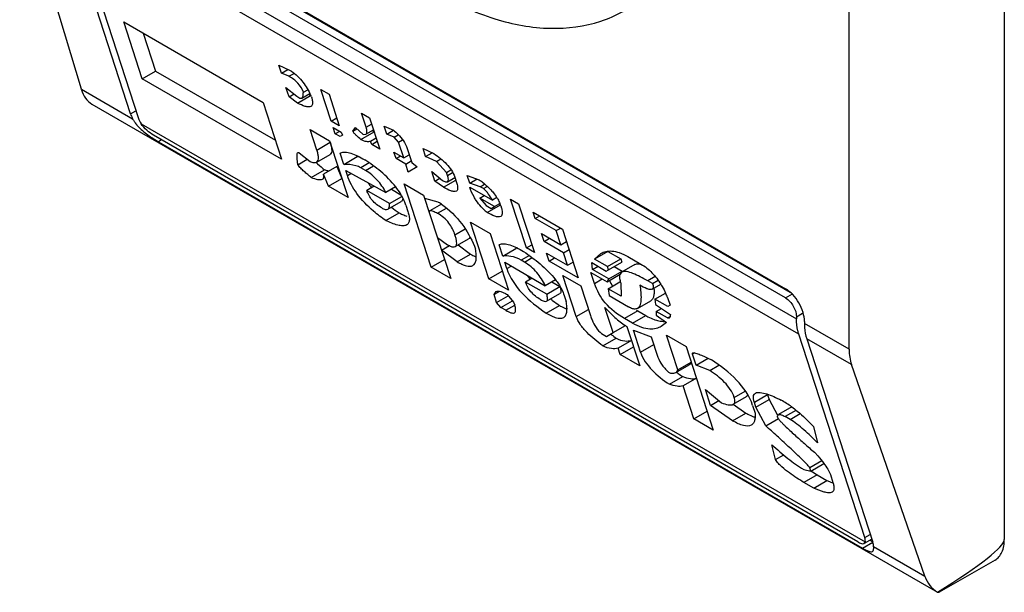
# Model space of a CAD drawing. Header units: millimetres. Extents: x 105 to 634, y 79 to 951.
# Tile 7 of 13: x 119 to 141, y 715 to 728. Entities that reach past the tile are written whole.
import ezdxf

# ---------------------------------------------------------------- set-up
doc = ezdxf.new("R2010")
doc.units = ezdxf.units.MM
doc.header["$LTSCALE"] = 67.025737
doc.layers.get('0').update_dxf_attribs({"linetype": 'CONTINUOUS'})

msp = doc.modelspace()

# ---------------------------------------------------------------- linework, layer by layer
at = {"color": 7, "linetype": 'CONTINUOUS'}
for p, q in [((141.38, 747.316), (141.38, 716.289)), ((137.92, 720.532), (137.92, 739.72)), ((120.804, 726.33), (119.43, 730.896)), ((120.803, 730.945), (136.501, 721.882)), ((136.501, 721.678), (120.803, 730.741)), ((136.657, 721.768), (120.959, 730.831)), ((120.556, 730.557), (136.749, 721.208)), ((121.901, 725.781), (120.428, 730.319)), ((120.605, 730.217), (122.077, 725.679)), ((136.798, 720.868), (120.605, 730.217)), ((122.162, 726.565), (121.751, 727.83)), ((121.751, 727.83), (124.858, 726.036)), ((122.184, 727.58), (122.458, 726.736)), ((125.263, 726.687), (125.206, 726.863)), ((125.206, 726.863), (125.448, 726.752)), ((122.162, 726.565), (122.458, 726.736)), ((122.458, 726.736), (125.132, 725.193)), ((125.263, 726.687), (125.407, 726.77)), ((125.432, 726.618), (125.263, 726.687)), ((125.432, 726.618), (125.547, 726.684)), ((125.268, 724.771), (122.162, 726.565)), ((125.434, 726.16), (125.366, 726.371)), ((125.366, 726.371), (125.605, 726.176)), ((120.804, 726.33), (121.948, 725.669)), ((125.434, 726.16), (125.545, 726.224)), ((125.626, 726.021), (125.434, 726.16)), ((125.605, 726.176), (125.678, 726.134)), ((125.626, 726.021), (125.916, 726.188)), ((125.678, 726.134), (125.717, 726.13)), ((125.717, 726.13), (125.896, 726.233)), ((125.754, 726.261), (125.853, 726.319)), ((125.88, 726.223), (125.913, 726.199)), ((126.373, 725.618), (126.145, 726.321)), ((126.145, 726.321), (126.326, 726.216)), ((126.326, 726.216), (126.554, 725.514)), ((121.04, 725.998), (139.894, 715.113)), ((124.858, 726.036), (125.268, 724.771)), ((121.901, 725.781), (122.022, 725.851)), ((127.151, 725.483), (127.049, 725.799)), ((127.049, 725.799), (127.229, 725.695)), ((127.229, 725.695), (127.457, 724.992)), ((122.136, 725.561), (138.28, 716.24)), ((126.373, 725.618), (126.497, 725.689)), ((126.554, 725.514), (126.373, 725.618)), ((126.465, 725.337), (126.419, 725.477)), ((126.419, 725.477), (126.6, 725.373)), ((126.856, 725.396), (126.919, 725.474)), ((126.919, 725.474), (127.087, 725.32)), ((127.151, 725.483), (127.275, 725.554)), ((127.611, 725.331), (127.554, 725.507)), ((127.554, 725.507), (127.76, 725.417)), ((138.112, 716.239), (122.414, 725.302)), ((126.054, 724.974), (125.906, 725.431)), ((125.906, 725.431), (126.339, 725.181)), ((126.465, 725.337), (126.564, 725.394)), ((126.573, 725.274), (126.465, 725.337)), ((126.623, 725.303), (126.573, 725.274)), ((126.6, 725.373), (126.623, 725.303)), ((126.856, 725.396), (126.947, 725.448)), ((127.035, 725.207), (127.332, 725.379)), ((127.087, 725.32), (127.146, 725.325)), ((127.146, 725.325), (127.317, 725.424)), ((127.611, 725.331), (127.76, 725.417)), ((127.781, 725.262), (127.611, 725.331)), ((127.781, 725.262), (127.864, 725.311)), ((127.876, 725.15), (127.781, 725.262)), ((122.591, 725.2), (122.522, 725.16)), ((122.522, 725.16), (138.22, 716.097)), ((126.054, 724.974), (126.35, 725.146)), ((126.339, 725.181), (126.75, 723.916)), ((127.377, 725.238), (127.254, 725.167)), ((127.277, 725.096), (127.254, 725.167)), ((127.277, 725.096), (127.4, 725.168)), ((127.457, 724.992), (127.277, 725.096)), ((127.876, 725.15), (127.966, 725.202)), ((127.99, 724.799), (127.876, 725.15)), ((125.662, 724.915), (125.902, 724.72)), ((126.051, 724.705), (126.348, 724.877)), ((126.577, 724.901), (126.587, 724.908)), ((126.657, 724.655), (126.577, 724.901)), ((126.657, 724.655), (126.953, 724.826)), ((126.947, 724.846), (126.953, 724.826)), ((127.819, 724.784), (127.773, 724.924)), ((127.773, 724.924), (127.99, 724.799)), ((127.819, 724.784), (127.917, 724.841)), ((127.99, 724.799), (128.113, 724.87)), ((128.068, 725.011), (128.17, 724.695)), ((128.478, 724.831), (128.421, 725.007)), ((128.421, 725.007), (128.663, 724.896)), ((128.478, 724.831), (128.623, 724.914)), ((128.72, 724.72), (128.478, 724.831)), ((125.632, 724.647), (125.842, 724.769)), ((126.497, 724.604), (126.2, 724.433)), ((126.497, 724.604), (126.613, 724.338)), ((127.221, 724.689), (127.033, 724.58)), ((127.141, 724.518), (127.316, 724.619)), ((128.035, 724.658), (127.819, 724.784)), ((128.035, 724.658), (128.159, 724.73)), ((128.092, 724.483), (128.035, 724.658)), ((128.29, 724.597), (128.092, 724.483)), ((128.17, 724.695), (128.29, 724.597)), ((128.72, 724.72), (128.82, 724.778)), ((128.946, 724.475), (128.72, 724.72)), ((125.93, 724.361), (126.227, 724.532)), ((126.316, 724.166), (126.2, 724.433)), ((126.736, 724.409), (126.702, 724.514)), ((126.702, 724.514), (127.594, 724.028)), ((126.736, 724.409), (126.814, 724.454)), ((127.141, 724.518), (127.033, 724.58)), ((128.686, 724.283), (128.617, 724.494)), ((128.617, 724.494), (128.857, 724.298)), ((128.946, 724.475), (129.045, 724.532)), ((128.969, 724.405), (128.946, 724.475)), ((128.969, 724.405), (129.082, 724.47)), ((129.465, 724.233), (129.408, 724.408)), ((129.408, 724.408), (129.674, 724.312)), ((126.316, 724.166), (126.613, 724.338)), ((126.75, 723.916), (126.316, 724.166)), ((127.334, 724.17), (127.168, 724.074)), ((127.81, 724.153), (127.594, 724.028)), ((128.605, 722.359), (128.001, 724.221)), ((128.001, 724.221), (128.434, 723.971)), ((128.686, 724.283), (128.797, 724.347)), ((128.878, 724.144), (128.686, 724.283)), ((128.878, 724.144), (129.15, 724.301)), ((128.97, 724.268), (129.132, 724.362)), ((129.119, 724.355), (129.136, 724.343)), ((129.127, 724.371), (129.172, 724.23)), ((129.465, 724.233), (129.63, 724.328)), ((129.695, 724.157), (129.465, 724.233)), ((129.695, 724.157), (129.794, 724.214)), ((129.768, 724.115), (129.695, 724.157)), ((129.768, 724.115), (129.853, 724.164)), ((127.674, 723.782), (127.168, 724.074)), ((127.674, 723.782), (127.949, 723.941)), ((127.717, 724.099), (127.93, 723.977)), ((128.434, 723.971), (129.039, 722.109)), ((129.463, 724.148), (129.969, 723.856)), ((129.69, 723.903), (129.788, 723.96)), ((127.638, 723.653), (127.934, 723.824)), ((128.039, 723.743), (128.084, 723.602)), ((128.457, 723.901), (128.748, 723.819)), ((128.83, 723.767), (128.574, 723.619)), ((129.69, 723.903), (129.832, 723.735)), ((130.015, 723.716), (129.69, 723.903)), ((129.832, 723.735), (129.94, 723.673)), ((129.853, 723.58), (130.15, 723.752)), ((129.94, 723.673), (130.015, 723.716)), ((130.066, 723.912), (129.969, 723.856)), ((130.015, 723.716), (130.132, 723.783)), ((130.726, 722.791), (130.372, 723.88)), ((130.372, 723.88), (130.553, 723.776)), ((130.553, 723.776), (130.906, 722.687)), ((127.592, 723.401), (127.888, 723.572)), ((128.56, 723.585), (128.574, 723.619)), ((128.742, 723.565), (128.944, 723.681)), ((130.924, 723.448), (130.878, 723.588)), ((130.878, 723.588), (131.528, 723.213)), ((130.924, 723.448), (131.022, 723.505)), ((129.892, 722.102), (129.482, 723.366)), ((129.482, 723.366), (129.916, 723.116)), ((131.393, 723.177), (130.924, 723.448)), ((129.134, 723.082), (129.363, 723.214)), ((129.916, 723.116), (130.326, 721.851)), ((131.119, 722.935), (131.062, 723.111)), ((131.062, 723.111), (131.496, 722.86)), ((131.393, 723.177), (131.492, 723.234)), ((131.496, 722.86), (131.393, 723.177)), ((131.528, 723.213), (131.882, 722.124)), ((128.742, 723.023), (128.97, 722.862)), ((128.833, 722.742), (129.008, 722.842)), ((129.141, 722.82), (129.437, 722.991)), ((129.205, 722.857), (129.478, 722.655)), ((130.117, 722.857), (130.128, 722.864)), ((130.197, 722.611), (130.117, 722.857)), ((130.726, 722.791), (130.849, 722.863)), ((131.119, 722.935), (131.243, 723.006)), ((131.553, 722.685), (131.119, 722.935)), ((131.496, 722.86), (131.619, 722.932)), ((129.181, 722.484), (128.833, 722.742)), ((129.181, 722.484), (129.478, 722.655)), ((129.567, 722.832), (129.59, 722.761)), ((130.197, 722.611), (130.493, 722.782)), ((130.487, 722.802), (130.493, 722.782)), ((130.793, 722.621), (130.61, 722.516)), ((130.906, 722.687), (130.726, 722.791)), ((131.231, 722.499), (131.174, 722.675)), ((131.174, 722.675), (131.644, 722.404)), ((131.553, 722.685), (131.676, 722.756)), ((131.644, 722.404), (131.553, 722.685)), ((132.542, 722.713), (132.245, 722.542)), ((132.245, 722.542), (132.388, 722.669)), ((132.542, 722.713), (132.831, 722.546)), ((128.605, 722.359), (128.902, 722.531)), ((130.288, 722.33), (130.242, 722.47)), ((130.242, 722.47), (131.146, 721.949)), ((130.682, 722.474), (130.61, 722.516)), ((130.682, 722.474), (130.854, 722.574)), ((131.231, 722.499), (131.355, 722.571)), ((131.882, 722.124), (131.231, 722.499)), ((131.644, 722.404), (131.768, 722.475)), ((132.203, 722.309), (132.182, 722.464)), ((132.182, 722.464), (132.507, 722.276)), ((132.534, 722.375), (132.245, 722.542)), ((132.534, 722.375), (132.831, 722.546)), ((132.557, 722.305), (132.853, 722.476)), ((132.831, 722.546), (132.853, 722.476)), ((133.146, 722.421), (132.849, 722.249)), ((132.99, 722.597), (133.279, 722.43)), ((129.039, 722.109), (128.605, 722.359)), ((129.892, 722.102), (130.189, 722.273)), ((130.288, 722.33), (130.387, 722.387)), ((131.838, 721.264), (131.541, 722.177)), ((131.541, 722.177), (131.939, 721.948)), ((132.245, 722), (132.165, 722.246)), ((132.165, 722.246), (132.526, 722.037)), ((132.203, 722.309), (132.327, 722.381)), ((132.564, 722.101), (132.203, 722.309)), ((132.507, 722.276), (132.557, 722.305)), ((132.526, 722.037), (132.818, 722.205)), ((132.557, 722.305), (132.534, 722.375)), ((132.564, 722.101), (132.861, 722.272)), ((132.68, 722.376), (132.861, 722.272)), ((132.861, 722.272), (132.848, 722.25)), ((130.326, 721.851), (129.892, 722.102)), ((130.857, 722.116), (130.708, 722.03)), ((131.178, 721.759), (130.708, 722.03)), ((131.373, 722.08), (131.146, 721.949)), ((131.294, 722.035), (131.474, 721.93)), ((132.245, 722), (132.418, 722.1)), ((132.526, 722.037), (132.564, 722.101)), ((132.547, 721.882), (132.812, 722.035)), ((132.831, 722.004), (132.836, 721.715)), ((133.596, 722.154), (133.43, 722.058)), ((133.538, 721.995), (133.43, 722.058)), ((133.529, 721.87), (133.72, 721.981)), ((133.538, 721.995), (133.665, 722.069)), ((130.124, 721.818), (130.006, 721.75)), ((130.006, 721.75), (130.051, 721.816)), ((130.063, 721.575), (130.006, 721.75)), ((130.299, 721.752), (130.442, 721.584)), ((131.177, 721.602), (131.474, 721.773)), ((131.178, 721.759), (131.474, 721.93)), ((131.939, 721.948), (132.155, 721.281)), ((132.547, 721.882), (132.568, 721.727)), ((132.836, 721.715), (132.547, 721.882)), ((133.591, 721.651), (133.826, 721.786)), ((136.501, 721.678), (136.657, 721.768)), ((130.063, 721.575), (130.323, 721.724)), ((130.159, 721.463), (130.063, 721.575)), ((130.159, 721.463), (130.418, 721.612)), ((130.442, 721.584), (130.465, 721.514)), ((131.568, 721.734), (131.613, 721.593)), ((132.568, 721.727), (133.002, 721.477)), ((133.201, 721.443), (133.497, 721.614)), ((133.591, 721.651), (133.601, 721.531)), ((133.88, 721.484), (133.591, 721.651)), ((133.601, 721.531), (133.937, 721.308)), ((133.873, 721.688), (133.93, 721.512)), ((130.267, 721.4), (130.159, 721.463)), ((130.267, 721.4), (130.465, 721.514)), ((131.168, 721.336), (131.465, 721.508)), ((131.838, 721.264), (132.11, 721.421)), ((132.659, 720.904), (132.477, 721.466)), ((133.207, 721.387), (132.91, 721.216)), ((133.207, 721.387), (133.387, 721.283)), ((133.621, 721.376), (133.62, 721.292)), ((133.621, 721.376), (133.735, 721.442)), ((133.874, 721.23), (133.621, 721.376)), ((133.93, 721.512), (133.88, 721.484)), ((136.882, 721.326), (136.749, 721.249)), ((133.091, 721.112), (132.91, 721.216)), ((133.091, 721.112), (133.387, 721.283)), ((133.62, 721.292), (133.848, 721.131)), ((133.848, 721.131), (133.734, 721.042)), ((133.874, 721.23), (133.928, 721.261)), ((136.749, 721.249), (136.749, 721.208)), ((136.926, 721.147), (136.926, 721.106)), ((137.92, 720.532), (136.926, 721.106)), ((132.402, 720.881), (132.511, 720.818)), ((132.511, 720.818), (132.659, 720.904)), ((132.659, 720.904), (132.934, 721.063)), ((132.967, 721.04), (133.252, 720.162)), ((133.271, 720.465), (133.112, 720.957)), ((133.112, 720.957), (133.511, 720.812)), ((138.27, 716.331), (136.798, 720.868)), ((132.433, 720.606), (132.729, 720.778)), ((133.07, 720.724), (132.773, 720.553)), ((133.511, 720.812), (133.659, 720.355)), ((134.104, 720.07), (133.853, 720.843)), ((133.853, 720.843), (134.287, 720.592)), ((136.975, 720.766), (138.447, 716.228)), ((137.973, 720.19), (136.975, 720.766)), ((132.819, 720.412), (132.773, 720.553)), ((132.819, 720.412), (133.115, 720.583)), ((133.271, 720.465), (133.568, 720.636)), ((134.287, 720.592), (134.891, 718.73)), ((134.476, 720.451), (134.429, 720.424)), ((134.509, 720.178), (134.429, 720.424)), ((133.252, 720.162), (132.819, 720.412)), ((134.104, 720.07), (134.401, 720.241)), ((134.509, 720.178), (134.775, 720.332)), ((134.057, 720.012), (134.354, 720.183)), ((134.812, 720.061), (134.509, 720.178)), ((134.812, 720.061), (135.017, 720.18)), ((139.611, 715.472), (137.973, 720.19)), ((133.914, 719.751), (134.21, 719.923)), ((134.515, 719.89), (134.218, 719.718)), ((134.457, 718.981), (134.218, 719.718)), ((134.83, 719.279), (134.716, 719.631)), ((134.716, 719.631), (135.076, 719.337)), ((135.359, 719.459), (135.605, 719.601)), ((134.83, 719.279), (135.016, 719.386)), ((135.339, 719.305), (135.635, 719.476)), ((136.104, 719.514), (135.808, 719.343)), ((135.842, 719.238), (135.808, 719.343)), ((135.842, 719.238), (136.139, 719.409)), ((136.104, 719.514), (136.139, 719.409)), ((136.139, 719.409), (136.324, 719.063)), ((134.457, 718.981), (134.754, 719.152)), ((135.323, 718.938), (134.83, 719.279)), ((135.323, 718.938), (135.619, 719.109)), ((135.338, 719.304), (135.619, 719.109)), ((135.77, 719.279), (135.827, 719.104)), ((136.064, 718.824), (135.842, 719.238)), ((136.641, 719.245), (136.345, 719.074)), ((136.736, 719.17), (136.496, 719.031)), ((134.891, 718.73), (134.457, 718.981)), ((136.064, 718.824), (136.343, 718.985)), ((136.604, 718.969), (136.496, 719.031)), ((136.604, 718.969), (136.826, 719.097)), ((137.126, 718.811), (137.215, 718.445)), ((136.279, 718.072), (136.201, 718.402)), ((136.279, 718.072), (136.463, 718.178)), ((137.313, 718.043), (137.043, 717.887)), ((136.908, 717.851), (137.066, 717.817)), ((137.066, 717.817), (137.043, 717.887)), ((137.066, 717.817), (137.357, 717.985)), ((137.211, 717.734), (136.914, 717.562)), ((137.131, 717.437), (137.427, 717.608)), ((137.211, 717.734), (137.427, 717.608)), ((137.504, 717.736), (137.561, 717.56)), ((137.131, 717.437), (136.914, 717.562)), ((138.424, 716.301), (138.256, 716.204)), ((138.27, 716.331), (138.391, 716.4)), ((138.444, 716.237), (138.379, 716.275)), ((138.22, 716.097), (138.447, 716.228)), ((138.256, 716.204), (138.28, 716.24)), ((138.467, 716.132), (139.611, 715.472)), ((141.173, 715.831), (139.928, 715.113)), ((139.893, 715.114), (139.894, 715.113)), ((139.894, 715.113), (139.928, 715.113))]:
    msp.add_line(p, q, dxfattribs=at)
for centre, radius, start, end in [((124.116, 725.355), 1.987, 23.7908, 26.1671), ((122.806, 726.185), 1.005, 220.7393, 223.0906), ((129.077, 727.443), 2.703, 228.7592, 229.7911), ((123.916, 727.569), 2.783, 236.4567, 236.9991), ((126.921, 722.675), 2.151, 87.9301, 89.1403), ((127.799, 726.604), 2.597, 227.1121, 228.3337), ((128.656, 725.2), 1.745, 213.2533, 217.2347), ((128.748, 725.268), 1.86, 217.1966, 217.5273), ((127.95, 722.436), 1.596, 56.538, 59.9969), ((131.023, 724.807), 1.37, 228.8677, 230.0733), ((129.367, 723.459), 0.835, 17.9825, 22.7029), ((129.976, 726.583), 3.664, 231.9761, 235.2716), ((128.56, 724.897), 1.483, 248.4662, 250.2357), ((130.705, 724.612), 1.338, 225.094, 230.4273), ((130.56, 721.947), 0.837, 91.7966, 94.589), ((132.123, 723.114), 1.664, 214.254, 217.5663), ((132.215, 723.185), 1.781, 217.5344, 217.9218), ((133.791, 722.575), 1.314, 202.3324, 202.8328), ((133.769, 722.566), 1.29, 202.826, 209.3573), ((133.585, 722.25), 0.794, 195.0333, 198.0521), ((132.467, 721.86), 1.111, 0.3203, 1.9129), ((131.681, 720.773), 2.375, 22.6631, 25.1995), ((134.171, 723.058), 1.93, 239.0013, 240.0037), ((133.866, 722.009), 0.865, 250.368, 252.1073), ((133.798, 721.674), 0.522, 267.6361, 271.7573), ((134.593, 723.398), 3.215, 231.8213, 232.2393), ((133.55, 722.048), 1.164, 238.1172, 239.9816), ((134.822, 723.697), 3.592, 232.271, 234.3591), ((136.726, 719.716), 0.654, 196.7559, 197.987), ((134.99, 716.944), 2.833, 54.3869, 59.9984), ((136.062, 719.728), 0.753, 248.9531, 250.4224), ((136.041, 719.669), 0.691, 250.4328, 251.2493), ((139.21, 721.203), 4.005, 237.6648, 240.0437)]:
    msp.add_arc(centre, radius, start, end, dxfattribs=at)
for centre, major_axis, ratio, start_param, end_param in [((121.727, 727.334), (0.659, 1.351), 0.524988, -3.657977, -3.18201), ((122.325, 725.536), (-0.41, 0.454), 0.380317, 0.704043, 0.959121), ((122.325, 725.536), (-0.239, 0.265), 0.380317, 0.704043, 1.151363), ((139.073, 721.091), (0.857, 1.235), 0.625238, -3.875059, -3.569393), ((138.023, 716.473), (-0.239, 0.265), 0.380317, -2.88487, -2.43755), ((132.591, 712.031), (8.783, 4.285), 0.075138, -0.627, -0.03664), ((138.023, 716.473), (-0.41, 0.454), 0.380317, -2.692628, -2.43755), ((140.711, 716.373), (0.857, 1.235), 0.625238, -3.569393, -3.093425)]:
    msp.add_ellipse(centre, major_axis=major_axis, ratio=ratio, start_param=start_param, end_param=end_param, dxfattribs=at)
for points, knots in [([(128.712, 728.475), (129.127, 728.24), (129.951, 727.866), (131.216, 727.626), (132.208, 727.752), (132.887, 728.049), (133.186, 728.254), (133.324, 728.37)], [0, 0, 0, 0, 0.291574, 0.548911, 0.779435, 0.889829, 1, 1, 1, 1]), ([(125.754, 726.261), (125.729, 726.336), (125.639, 726.479), (125.505, 726.576), (125.432, 726.618)], [0, 0, 0, 0, 0.483476, 1, 1, 1, 1]), ([(125.448, 726.752), (125.551, 726.693), (125.728, 726.534), (125.849, 726.333), (125.9, 726.232)], [0, 0, 0, 0, 0.51149, 1, 1, 1, 1]), ([(125.717, 726.13), (125.735, 726.14), (125.749, 726.192), (125.753, 726.236), (125.754, 726.261)], [0, 0, 0, 0, 0.454886, 1, 1, 1, 1]), ([(125.934, 726.157), (125.942, 726.134), (125.953, 726.095), (125.961, 726.042), (125.96, 726.001), (125.948, 725.966), (125.932, 725.95), (125.923, 725.945)], [0, 0, 0, 0, 0.31905, 0.529373, 0.709824, 0.86167, 1, 1, 1, 1]), ([(125.923, 725.945), (125.907, 725.936), (125.862, 725.93), (125.759, 725.954), (125.681, 725.992), (125.626, 726.021)], [0, 0, 0, 0, 0.177162, 0.409664, 1, 1, 1, 1]), ([(121.98, 725.615), (121.985, 725.608), (122.005, 725.578), (122.027, 725.55), (122.045, 725.529)], [0, 0, 0, 0, 0.243884, 1, 1, 1, 1]), ([(122.072, 725.498), (122.094, 725.475), (122.189, 725.383), (122.295, 725.304), (122.378, 725.249)], [0, 0, 0, 0, 0.244545, 1, 1, 1, 1]), ([(122.414, 725.302), (122.36, 725.334), (122.258, 725.411), (122.17, 725.506), (122.136, 725.561)], [0, 0, 0, 0, 0.491344, 1, 1, 1, 1]), ([(127.146, 725.325), (127.155, 725.33), (127.17, 725.35), (127.173, 725.389), (127.166, 725.434), (127.157, 725.466), (127.151, 725.483)], [0, 0, 0, 0, 0.183903, 0.406723, 0.682775, 1, 1, 1, 1]), ([(127.035, 725.207), (127.001, 725.236), (126.951, 725.28), (126.891, 725.342), (126.863, 725.377), (126.856, 725.396)], [0, 0, 0, 0, 0.508158, 0.767374, 1, 1, 1, 1]), ([(127.76, 725.417), (127.795, 725.388), (127.923, 725.274), (128.029, 725.13), (128.068, 725.011)], [0, 0, 0, 0, 0.270375, 1, 1, 1, 1]), ([(122.4, 725.235), (122.411, 725.228), (122.451, 725.202), (122.491, 725.178), (122.522, 725.16)], [0, 0, 0, 0, 0.263725, 1, 1, 1, 1]), ([(126.35, 725.146), (126.36, 725.117), (126.375, 725.063), (126.388, 724.987), (126.386, 724.921), (126.363, 724.885), (126.348, 724.877)], [0, 0, 0, 0, 0.315008, 0.59225, 0.818253, 1, 1, 1, 1]), ([(127.254, 725.167), (127.224, 725.158), (127.146, 725.154), (127.074, 725.185), (127.035, 725.207)], [0, 0, 0, 0, 0.408817, 1, 1, 1, 1]), ([(125.632, 724.647), (125.627, 724.673), (125.62, 724.723), (125.613, 724.796), (125.611, 724.855), (125.617, 724.895), (125.626, 724.914), (125.633, 724.919)], [0, 0, 0, 0, 0.280405, 0.549126, 0.797049, 0.906609, 1, 1, 1, 1]), ([(125.633, 724.919), (125.635, 724.92), (125.644, 724.923), (125.655, 724.919), (125.662, 724.915)], [0, 0, 0, 0, 0.186273, 1, 1, 1, 1]), ([(126.051, 724.705), (126.066, 724.714), (126.09, 724.749), (126.091, 724.815), (126.079, 724.892), (126.063, 724.946), (126.054, 724.974)], [0, 0, 0, 0, 0.181747, 0.40775, 0.684992, 1, 1, 1, 1]), ([(126.587, 724.908), (126.616, 724.924), (126.697, 724.935), (126.824, 724.903), (126.97, 724.842), (127.07, 724.787), (127.122, 724.757)], [0, 0, 0, 0, 0.17309, 0.40336, 0.684296, 1, 1, 1, 1]), ([(128.663, 724.896), (128.765, 724.827), (128.952, 724.681), (129.092, 724.479), (129.127, 724.371)], [0, 0, 0, 0, 0.521274, 1, 1, 1, 1]), ([(125.93, 724.361), (125.904, 724.383), (125.851, 724.427), (125.785, 724.484), (125.733, 724.531), (125.694, 724.567), (125.66, 724.605), (125.637, 724.632), (125.632, 724.647)], [0, 0, 0, 0, 0.248168, 0.499095, 0.626025, 0.754204, 0.883172, 1, 1, 1, 1]), ([(125.902, 724.72), (125.929, 724.709), (125.977, 724.692), (126.033, 724.695), (126.051, 724.705)], [0, 0, 0, 0, 0.582424, 1, 1, 1, 1]), ([(127.033, 724.58), (126.999, 724.6), (126.877, 724.647), (126.746, 724.654), (126.657, 724.655)], [0, 0, 0, 0, 0.304383, 1, 1, 1, 1]), ([(127.813, 724.153), (127.714, 724.279), (127.494, 724.495), (127.246, 724.676), (127.122, 724.757)], [0, 0, 0, 0, 0.519082, 1, 1, 1, 1]), ([(126.182, 724.325), (126.189, 724.329), (126.202, 724.34), (126.211, 724.366), (126.21, 724.398), (126.204, 724.421), (126.2, 724.433)], [0, 0, 0, 0, 0.195454, 0.408145, 0.67276, 1, 1, 1, 1]), ([(126.324, 724.501), (126.316, 724.503), (126.283, 724.512), (126.251, 724.523), (126.227, 724.532)], [0, 0, 0, 0, 0.240533, 1, 1, 1, 1]), ([(127.592, 723.401), (127.498, 723.466), (127.262, 723.646), (126.945, 723.967), (126.783, 724.265), (126.736, 724.409)], [0, 0, 0, 0, 0.255403, 0.661628, 1, 1, 1, 1]), ([(127.594, 724.028), (127.54, 724.126), (127.413, 724.314), (127.239, 724.462), (127.141, 724.518)], [0, 0, 0, 0, 0.499549, 1, 1, 1, 1]), ([(128.97, 724.268), (128.986, 724.278), (128.99, 724.319), (128.981, 724.363), (128.974, 724.391), (128.969, 724.405)], [0, 0, 0, 0, 0.399881, 0.682239, 1, 1, 1, 1]), ([(125.93, 724.361), (125.976, 724.344), (126.043, 724.322), (126.129, 724.311), (126.168, 724.316), (126.182, 724.325)], [0, 0, 0, 0, 0.568582, 0.80671, 1, 1, 1, 1]), ([(128.039, 723.743), (128.028, 723.775), (127.973, 723.922), (127.888, 724.057), (127.813, 724.153)], [0, 0, 0, 0, 0.216048, 1, 1, 1, 1]), ([(128.857, 724.298), (128.878, 724.286), (128.911, 724.268), (128.956, 724.26), (128.97, 724.268)], [0, 0, 0, 0, 0.603355, 1, 1, 1, 1]), ([(129.172, 724.23), (129.178, 724.212), (129.187, 724.18), (129.194, 724.136), (129.194, 724.102), (129.185, 724.073), (129.171, 724.06), (129.164, 724.056)], [0, 0, 0, 0, 0.318604, 0.529166, 0.710042, 0.862032, 1, 1, 1, 1]), ([(129.674, 724.312), (129.699, 724.293), (129.799, 724.216), (129.894, 724.13), (129.958, 724.058)], [0, 0, 0, 0, 0.240532, 1, 1, 1, 1]), ([(127.501, 723.682), (127.421, 723.728), (127.281, 723.839), (127.193, 723.996), (127.168, 724.074)], [0, 0, 0, 0, 0.526099, 1, 1, 1, 1]), ([(129.164, 724.056), (129.148, 724.047), (129.104, 724.044), (129.006, 724.073), (128.93, 724.113), (128.878, 724.144)], [0, 0, 0, 0, 0.173203, 0.407939, 1, 1, 1, 1]), ([(129.607, 723.85), (129.59, 723.876), (129.532, 723.97), (129.488, 724.072), (129.463, 724.148)], [0, 0, 0, 0, 0.280074, 1, 1, 1, 1]), ([(129.969, 723.856), (129.942, 723.902), (129.898, 723.971), (129.831, 724.057), (129.791, 724.099), (129.768, 724.115)], [0, 0, 0, 0, 0.483903, 0.741602, 1, 1, 1, 1]), ([(129.958, 724.058), (129.969, 724.046), (130.009, 724), (130.045, 723.95), (130.069, 723.911)], [0, 0, 0, 0, 0.258378, 1, 1, 1, 1]), ([(127.638, 723.653), (127.646, 723.658), (127.665, 723.679), (127.676, 723.726), (127.675, 723.762), (127.674, 723.782)], [0, 0, 0, 0, 0.212461, 0.571843, 1, 1, 1, 1]), ([(127.971, 723.903), (127.97, 723.895), (127.967, 723.866), (127.953, 723.835), (127.934, 723.824)], [0, 0, 0, 0, 0.285577, 1, 1, 1, 1]), ([(128.83, 723.768), (129.007, 723.651), (129.297, 723.36), (129.491, 723.005), (129.567, 722.832)], [0, 0, 0, 0, 0.52816, 1, 1, 1, 1]), ([(129.761, 723.664), (129.746, 723.679), (129.691, 723.737), (129.641, 723.801), (129.607, 723.85)], [0, 0, 0, 0, 0.255616, 1, 1, 1, 1]), ([(130.069, 723.911), (130.076, 723.9), (130.102, 723.858), (130.123, 723.814), (130.137, 723.781)], [0, 0, 0, 0, 0.26688, 1, 1, 1, 1]), ([(130.161, 723.717), (130.169, 723.693), (130.182, 723.647), (130.191, 723.583), (130.187, 723.528), (130.166, 723.5), (130.153, 723.493)], [0, 0, 0, 0, 0.317957, 0.593559, 0.816185, 1, 1, 1, 1]), ([(127.501, 723.682), (127.526, 723.668), (127.568, 723.645), (127.621, 723.644), (127.638, 723.653)], [0, 0, 0, 0, 0.607712, 1, 1, 1, 1]), ([(127.888, 723.572), (127.899, 723.567), (127.941, 723.548), (127.983, 723.53), (128.015, 723.517)], [0, 0, 0, 0, 0.256693, 1, 1, 1, 1]), ([(128.084, 723.602), (128.095, 723.569), (128.112, 723.508), (128.122, 723.421), (128.108, 723.347), (128.077, 723.314), (128.059, 723.303)], [0, 0, 0, 0, 0.322604, 0.594424, 0.81193, 1, 1, 1, 1]), ([(128.574, 723.619), (128.583, 723.625), (128.61, 723.625), (128.667, 723.606), (128.712, 723.583), (128.742, 723.565)], [0, 0, 0, 0, 0.173996, 0.412014, 1, 1, 1, 1]), ([(129.134, 723.082), (129.104, 723.176), (129.007, 723.369), (128.84, 723.509), (128.742, 723.565)], [0, 0, 0, 0, 0.466677, 1, 1, 1, 1]), ([(130.153, 723.493), (130.137, 723.484), (130.091, 723.479), (129.987, 723.507), (129.908, 723.549), (129.853, 723.58)], [0, 0, 0, 0, 0.173134, 0.405329, 1, 1, 1, 1]), ([(128.059, 723.303), (128.033, 723.289), (127.962, 723.278), (127.802, 723.308), (127.678, 723.361), (127.592, 723.401)], [0, 0, 0, 0, 0.18297, 0.416828, 1, 1, 1, 1]), ([(129.141, 722.82), (129.172, 722.838), (129.176, 722.918), (129.158, 723.002), (129.143, 723.055), (129.134, 723.082)], [0, 0, 0, 0, 0.401709, 0.68463, 1, 1, 1, 1]), ([(129.009, 722.842), (129.033, 722.83), (129.074, 722.811), (129.125, 722.81), (129.141, 722.82)], [0, 0, 0, 0, 0.595665, 1, 1, 1, 1]), ([(129.466, 723.037), (129.465, 723.032), (129.46, 723.014), (129.449, 722.997), (129.437, 722.991)], [0, 0, 0, 0, 0.274074, 1, 1, 1, 1]), ([(130.128, 722.864), (130.156, 722.88), (130.237, 722.891), (130.365, 722.859), (130.51, 722.798), (130.611, 722.743), (130.663, 722.713)], [0, 0, 0, 0, 0.17309, 0.40336, 0.684296, 1, 1, 1, 1]), ([(129.478, 722.655), (129.489, 722.649), (129.53, 722.625), (129.573, 722.604), (129.605, 722.591)], [0, 0, 0, 0, 0.26296, 1, 1, 1, 1]), ([(129.534, 722.4), (129.556, 722.413), (129.593, 722.458), (129.61, 722.548), (129.608, 722.651), (129.597, 722.723), (129.59, 722.761)], [0, 0, 0, 0, 0.198959, 0.427993, 0.697301, 1, 1, 1, 1]), ([(130.663, 722.713), (130.79, 722.626), (131.046, 722.436), (131.276, 722.211), (131.376, 722.081)], [0, 0, 0, 0, 0.483239, 1, 1, 1, 1]), ([(132.388, 722.669), (132.422, 722.688), (132.501, 722.72), (132.643, 722.729), (132.813, 722.689), (132.928, 722.633), (132.99, 722.597)], [0, 0, 0, 0, 0.183767, 0.395915, 0.661774, 1, 1, 1, 1]), ([(129.181, 722.484), (129.216, 722.463), (129.284, 722.428), (129.398, 722.383), (129.492, 722.375), (129.534, 722.4)], [0, 0, 0, 0, 0.325969, 0.606803, 1, 1, 1, 1]), ([(130.61, 722.516), (130.538, 722.557), (130.403, 722.612), (130.258, 722.616), (130.197, 722.611)], [0, 0, 0, 0, 0.574083, 1, 1, 1, 1]), ([(131.146, 721.949), (131.094, 722.053), (130.969, 722.256), (130.786, 722.414), (130.682, 722.474)], [0, 0, 0, 0, 0.490875, 1, 1, 1, 1]), ([(133.18, 722.433), (133.188, 722.434), (133.223, 722.438), (133.258, 722.433), (133.284, 722.428)], [0, 0, 0, 0, 0.222303, 1, 1, 1, 1]), ([(133.279, 722.43), (133.37, 722.378), (133.539, 722.244), (133.668, 722.072), (133.724, 721.98)], [0, 0, 0, 0, 0.489962, 1, 1, 1, 1]), ([(130.288, 722.33), (130.354, 722.126), (130.621, 721.744), (130.975, 721.467), (131.168, 721.336)], [0, 0, 0, 0, 0.479128, 1, 1, 1, 1]), ([(132.814, 722.209), (132.804, 722.187), (132.799, 722.129), (132.811, 722.074), (132.819, 722.044)], [0, 0, 0, 0, 0.436949, 1, 1, 1, 1]), ([(133.43, 722.058), (133.374, 722.09), (133.267, 722.149), (133.11, 722.221), (132.975, 722.266), (132.881, 722.268), (132.849, 722.249)], [0, 0, 0, 0, 0.306216, 0.587332, 0.826072, 1, 1, 1, 1]), ([(131.041, 721.638), (130.961, 721.684), (130.821, 721.795), (130.734, 721.952), (130.708, 722.03)], [0, 0, 0, 0, 0.526098, 1, 1, 1, 1]), ([(131.376, 722.081), (131.399, 722.051), (131.476, 721.944), (131.538, 721.824), (131.568, 721.734)], [0, 0, 0, 0, 0.282069, 1, 1, 1, 1]), ([(132.91, 721.216), (132.751, 721.308), (132.47, 721.528), (132.296, 721.842), (132.245, 722)], [0, 0, 0, 0, 0.526241, 1, 1, 1, 1]), ([(133.257, 721.958), (133.272, 721.858), (133.288, 721.714), (133.273, 721.536), (133.231, 721.46), (133.201, 721.443)], [0, 0, 0, 0, 0.564102, 0.801977, 1, 1, 1, 1]), ([(133.529, 721.87), (133.514, 721.862), (133.47, 721.861), (133.378, 721.891), (133.306, 721.929), (133.257, 721.958)], [0, 0, 0, 0, 0.174011, 0.411917, 1, 1, 1, 1]), ([(133.538, 721.995), (133.542, 721.982), (133.55, 721.951), (133.557, 721.906), (133.54, 721.877), (133.529, 721.87)], [0, 0, 0, 0, 0.323688, 0.713063, 1, 1, 1, 1]), ([(133.724, 721.98), (133.735, 721.963), (133.773, 721.9), (133.807, 721.834), (133.83, 721.784)], [0, 0, 0, 0, 0.261617, 1, 1, 1, 1]), ([(130.051, 721.816), (130.081, 721.833), (130.148, 721.825), (130.227, 721.792), (130.275, 721.767), (130.299, 721.752)], [0, 0, 0, 0, 0.393759, 0.676673, 1, 1, 1, 1]), ([(131.177, 721.602), (131.196, 721.613), (131.202, 721.66), (131.192, 721.711), (131.183, 721.743), (131.178, 721.759)], [0, 0, 0, 0, 0.399329, 0.681076, 1, 1, 1, 1]), ([(131.474, 721.93), (131.48, 721.914), (131.489, 721.882), (131.499, 721.831), (131.493, 721.784), (131.474, 721.773)], [0, 0, 0, 0, 0.318924, 0.600671, 1, 1, 1, 1]), ([(133.57, 721.751), (133.569, 721.744), (133.563, 721.714), (133.554, 721.685), (133.544, 721.666)], [0, 0, 0, 0, 0.26396, 1, 1, 1, 1]), ([(133.578, 721.866), (133.578, 721.856), (133.577, 721.818), (133.575, 721.779), (133.57, 721.751)], [0, 0, 0, 0, 0.260752, 1, 1, 1, 1]), ([(136.926, 721.147), (136.926, 721.217), (136.899, 721.363), (136.809, 721.57), (136.676, 721.751), (136.562, 721.847), (136.501, 721.882)], [0, 0, 0, 0, 0.237254, 0.500001, 0.762748, 1, 1, 1, 1]), ([(131.041, 721.638), (131.066, 721.624), (131.107, 721.602), (131.161, 721.593), (131.177, 721.602)], [0, 0, 0, 0, 0.603403, 1, 1, 1, 1]), ([(131.267, 721.65), (131.283, 721.638), (131.348, 721.589), (131.415, 721.542), (131.465, 721.508)], [0, 0, 0, 0, 0.255418, 1, 1, 1, 1]), ([(131.557, 721.24), (131.579, 721.253), (131.616, 721.297), (131.633, 721.384), (131.631, 721.485), (131.62, 721.556), (131.613, 721.593)], [0, 0, 0, 0, 0.199034, 0.427052, 0.696097, 1, 1, 1, 1]), ([(136.501, 721.678), (136.575, 721.636), (136.691, 721.502), (136.749, 721.334), (136.749, 721.249)], [0, 0, 0, 0, 0.499999, 1, 1, 1, 1]), ([(130.267, 721.4), (130.303, 721.379), (130.36, 721.348), (130.437, 721.331), (130.461, 721.345)], [0, 0, 0, 0, 0.600766, 1, 1, 1, 1]), ([(130.461, 721.345), (130.47, 721.35), (130.486, 721.372), (130.488, 721.414), (130.48, 721.462), (130.471, 721.496), (130.465, 721.514)], [0, 0, 0, 0, 0.182667, 0.407103, 0.683644, 1, 1, 1, 1]), ([(131.168, 721.336), (131.207, 721.314), (131.281, 721.275), (131.406, 721.225), (131.51, 721.213), (131.557, 721.24)], [0, 0, 0, 0, 0.324366, 0.605919, 1, 1, 1, 1]), ([(131.465, 721.508), (131.479, 721.5), (131.532, 721.47), (131.587, 721.443), (131.629, 721.427)], [0, 0, 0, 0, 0.265305, 1, 1, 1, 1]), ([(132.477, 721.466), (132.547, 721.387), (132.69, 721.24), (132.851, 721.112), (132.935, 721.06)], [0, 0, 0, 0, 0.518412, 1, 1, 1, 1]), ([(133.201, 721.443), (133.19, 721.436), (133.154, 721.424), (133.082, 721.435), (133.03, 721.46), (133.002, 721.477)], [0, 0, 0, 0, 0.179166, 0.52269, 1, 1, 1, 1]), ([(133.937, 721.308), (133.936, 721.292), (133.932, 721.264), (133.92, 721.233), (133.908, 721.227)], [0, 0, 0, 0, 0.540252, 1, 1, 1, 1]), ([(132.433, 720.606), (132.307, 720.697), (132.123, 720.844), (131.927, 721.072), (131.858, 721.202), (131.838, 721.264)], [0, 0, 0, 0, 0.516012, 0.780805, 1, 1, 1, 1]), ([(132.155, 721.281), (132.166, 721.249), (132.219, 721.101), (132.307, 720.96), (132.402, 720.881)], [0, 0, 0, 0, 0.211794, 1, 1, 1, 1]), ([(133.734, 721.042), (133.698, 721.021), (133.613, 720.987), (133.462, 720.974), (133.281, 721.014), (133.157, 721.073), (133.091, 721.112)], [0, 0, 0, 0, 0.184887, 0.396784, 0.661203, 1, 1, 1, 1]), ([(133.387, 721.283), (133.404, 721.273), (133.464, 721.24), (133.528, 721.211), (133.575, 721.194)], [0, 0, 0, 0, 0.26907, 1, 1, 1, 1]), ([(133.6, 721.186), (133.616, 721.181), (133.673, 721.164), (133.733, 721.154), (133.777, 721.152)], [0, 0, 0, 0, 0.274553, 1, 1, 1, 1]), ([(133.908, 721.227), (133.906, 721.226), (133.895, 721.221), (133.883, 721.225), (133.874, 721.23)], [0, 0, 0, 0, 0.187402, 1, 1, 1, 1]), ([(136.798, 720.868), (136.79, 720.894), (136.759, 721.005), (136.749, 721.121), (136.749, 721.208)], [0, 0, 0, 0, 0.23442, 1, 1, 1, 1]), ([(136.926, 721.106), (136.926, 721.076), (136.929, 720.961), (136.949, 720.846), (136.975, 720.766)], [0, 0, 0, 0, 0.266388, 1, 1, 1, 1]), ([(132.729, 720.778), (132.787, 720.744), (132.903, 720.709), (133.021, 720.716), (133.07, 720.724)], [0, 0, 0, 0, 0.572884, 1, 1, 1, 1]), ([(132.773, 720.553), (132.724, 720.544), (132.606, 720.537), (132.491, 720.573), (132.433, 720.606)], [0, 0, 0, 0, 0.427117, 1, 1, 1, 1]), ([(133.271, 720.465), (133.319, 720.316), (133.517, 720.042), (133.774, 719.845), (133.914, 719.751)], [0, 0, 0, 0, 0.48177, 1, 1, 1, 1]), ([(134.429, 720.424), (134.428, 720.43), (134.425, 720.44), (134.432, 720.448), (134.435, 720.45)], [0, 0, 0, 0, 0.589967, 1, 1, 1, 1]), ([(134.435, 720.45), (134.446, 720.457), (134.479, 720.452), (134.524, 720.44), (134.576, 720.421), (134.649, 720.391), (134.742, 720.349), (134.816, 720.313), (134.853, 720.294)], [0, 0, 0, 0, 0.086763, 0.198344, 0.321268, 0.450628, 0.720699, 1, 1, 1, 1]), ([(133.659, 720.355), (133.68, 720.291), (133.75, 720.159), (133.857, 720.055), (133.92, 720.005)], [0, 0, 0, 0, 0.455063, 1, 1, 1, 1]), ([(134.401, 720.241), (134.398, 720.235), (134.388, 720.212), (134.37, 720.193), (134.354, 720.183)], [0, 0, 0, 0, 0.261612, 1, 1, 1, 1]), ([(135.77, 719.279), (135.701, 719.491), (135.421, 719.882), (135.053, 720.162), (134.853, 720.294)], [0, 0, 0, 0, 0.48232, 1, 1, 1, 1]), ([(133.92, 720.005), (133.933, 720.002), (133.978, 719.993), (134.029, 719.996), (134.057, 720.012)], [0, 0, 0, 0, 0.298814, 1, 1, 1, 1]), ([(134.057, 720.012), (134.073, 720.021), (134.091, 720.041), (134.102, 720.064), (134.104, 720.07)], [0, 0, 0, 0, 0.738388, 1, 1, 1, 1]), ([(134.075, 720.019), (134.086, 720.01), (134.131, 719.977), (134.176, 719.945), (134.21, 719.923)], [0, 0, 0, 0, 0.254968, 1, 1, 1, 1]), ([(135.359, 719.459), (135.318, 719.586), (135.149, 719.817), (134.93, 719.983), (134.812, 720.061)], [0, 0, 0, 0, 0.483499, 1, 1, 1, 1]), ([(134.21, 719.923), (134.266, 719.902), (134.364, 719.871), (134.474, 719.871), (134.515, 719.89)], [0, 0, 0, 0, 0.57263, 1, 1, 1, 1]), ([(134.218, 719.718), (134.178, 719.7), (134.068, 719.699), (133.969, 719.731), (133.914, 719.751)], [0, 0, 0, 0, 0.427403, 1, 1, 1, 1]), ([(135.808, 719.343), (135.8, 719.367), (135.788, 719.41), (135.783, 719.472), (135.796, 719.523), (135.819, 719.546), (135.831, 719.554)], [0, 0, 0, 0, 0.324796, 0.594115, 0.809359, 1, 1, 1, 1]), ([(135.831, 719.554), (135.863, 719.572), (135.955, 719.573), (136.091, 719.536), (136.246, 719.475), (136.352, 719.424), (136.407, 719.397)], [0, 0, 0, 0, 0.180923, 0.420855, 0.698819, 1, 1, 1, 1]), ([(135.076, 719.337), (135.124, 719.32), (135.194, 719.297), (135.284, 719.288), (135.324, 719.296), (135.339, 719.305)], [0, 0, 0, 0, 0.57038, 0.80638, 1, 1, 1, 1]), ([(135.339, 719.305), (135.348, 719.31), (135.365, 719.327), (135.376, 719.364), (135.373, 719.41), (135.365, 719.442), (135.359, 719.459)], [0, 0, 0, 0, 0.192554, 0.406657, 0.674221, 1, 1, 1, 1]), ([(135.619, 719.109), (135.634, 719.101), (135.69, 719.069), (135.748, 719.041), (135.791, 719.025)], [0, 0, 0, 0, 0.265751, 1, 1, 1, 1]), ([(136.64, 719.247), (136.682, 719.216), (136.856, 719.085), (137.014, 718.934), (137.126, 718.811)], [0, 0, 0, 0, 0.238852, 1, 1, 1, 1]), ([(135.739, 718.839), (135.689, 718.811), (135.578, 718.82), (135.444, 718.872), (135.364, 718.914), (135.323, 718.938)], [0, 0, 0, 0, 0.393116, 0.673901, 1, 1, 1, 1]), ([(135.827, 719.104), (135.828, 719.075), (135.828, 719.022), (135.817, 718.946), (135.79, 718.881), (135.757, 718.85), (135.739, 718.839)], [0, 0, 0, 0, 0.291116, 0.552037, 0.783432, 1, 1, 1, 1]), ([(136.325, 719.016), (136.324, 719.022), (136.324, 719.043), (136.332, 719.067), (136.345, 719.074)], [0, 0, 0, 0, 0.302357, 1, 1, 1, 1]), ([(136.325, 719.016), (136.328, 719.006), (136.341, 718.987), (136.37, 718.949), (136.412, 718.903), (136.464, 718.85), (136.535, 718.781), (136.625, 718.696), (136.734, 718.597), (136.843, 718.499), (136.989, 718.371), (137.099, 718.276), (137.173, 718.212)], [0, 0, 0, 0, 0.026948, 0.057922, 0.121696, 0.185614, 0.249286, 0.37587, 0.501653, 0.626839, 0.751567, 1, 1, 1, 1]), ([(136.345, 719.074), (136.363, 719.085), (136.423, 719.072), (136.468, 719.047), (136.496, 719.031)], [0, 0, 0, 0, 0.399037, 1, 1, 1, 1]), ([(137.215, 718.445), (137.117, 718.544), (136.969, 718.688), (136.764, 718.862), (136.658, 718.938), (136.604, 718.969)], [0, 0, 0, 0, 0.517976, 0.768657, 1, 1, 1, 1]), ([(137.043, 717.887), (137.042, 717.893), (137.034, 717.904), (137.017, 717.926), (136.993, 717.952), (136.964, 717.983), (136.924, 718.024), (136.873, 718.075), (136.791, 718.154), (136.688, 718.252), (136.564, 718.367), (136.439, 718.482), (136.273, 718.635), (136.148, 718.748), (136.064, 718.824)], [0, 0, 0, 0, 0.013672, 0.029105, 0.060674, 0.092373, 0.124046, 0.187246, 0.250267, 0.375906, 0.501159, 0.626139, 0.750912, 1, 1, 1, 1]), ([(136.201, 718.402), (136.317, 718.298), (136.543, 718.103), (136.784, 717.923), (136.908, 717.851)], [0, 0, 0, 0, 0.519477, 1, 1, 1, 1]), ([(136.914, 717.562), (136.86, 717.594), (136.749, 717.661), (136.583, 717.774), (136.446, 717.882), (136.343, 717.983), (136.296, 718.04), (136.279, 718.072)], [0, 0, 0, 0, 0.229826, 0.472868, 0.732841, 0.869332, 1, 1, 1, 1]), ([(137.173, 718.212), (137.189, 718.194), (137.253, 718.12), (137.315, 718.044), (137.359, 717.985)], [0, 0, 0, 0, 0.252778, 1, 1, 1, 1]), ([(137.359, 717.985), (137.39, 717.944), (137.444, 717.864), (137.49, 717.778), (137.504, 717.736)], [0, 0, 0, 0, 0.537784, 1, 1, 1, 1]), ([(137.427, 717.608), (137.439, 717.603), (137.483, 717.583), (137.528, 717.564), (137.562, 717.551)], [0, 0, 0, 0, 0.257943, 1, 1, 1, 1]), ([(137.539, 717.347), (137.516, 717.334), (137.453, 717.327), (137.314, 717.356), (137.206, 717.402), (137.131, 717.437)], [0, 0, 0, 0, 0.183039, 0.418688, 1, 1, 1, 1]), ([(137.561, 717.56), (137.568, 717.537), (137.58, 717.493), (137.586, 717.43), (137.574, 717.378), (137.551, 717.355), (137.539, 717.347)], [0, 0, 0, 0, 0.324054, 0.594163, 0.810174, 1, 1, 1, 1]), ([(141.173, 715.831), (141.206, 715.85), (141.268, 715.902), (141.36, 716.053), (141.38, 716.194), (141.38, 716.289)], [0, 0, 0, 0, 0.218446, 0.452282, 1, 1, 1, 1]), ([(138.112, 716.239), (138.14, 716.223), (138.183, 716.2), (138.239, 716.194), (138.256, 716.204)], [0, 0, 0, 0, 0.625221, 1, 1, 1, 1]), ([(138.22, 716.097), (138.265, 716.071), (138.329, 716.034), (138.417, 716.008), (138.439, 716.021)], [0, 0, 0, 0, 0.668438, 1, 1, 1, 1]), ([(138.439, 716.021), (138.452, 716.029), (138.471, 716.069), (138.469, 716.108), (138.467, 716.132)], [0, 0, 0, 0, 0.379482, 1, 1, 1, 1])]:
    msp.add_open_spline(points, degree=3, knots=knots, dxfattribs=at)
for points in [[(121.948, 725.669), (121.958, 725.651), (121.968, 725.633), (121.98, 725.615)], [(126.072, 724.664), (126.123, 724.619), (126.174, 724.575), (126.227, 724.532)], [(128.97, 722.862), (128.983, 722.855), (128.996, 722.848), (129.009, 722.842)], [(133.146, 722.421), (133.156, 722.427), (133.168, 722.431), (133.18, 722.433)], [(132.849, 722.249), (132.834, 722.24), (132.821, 722.225), (132.814, 722.209)], [(133.544, 721.666), (133.533, 721.645), (133.517, 721.626), (133.497, 721.614)], [(135.665, 719.51), (135.659, 719.496), (135.648, 719.483), (135.635, 719.476)]]:
    msp.add_open_spline(points, degree=3, dxfattribs=at)

doc.saveas('drawing.dxf')
